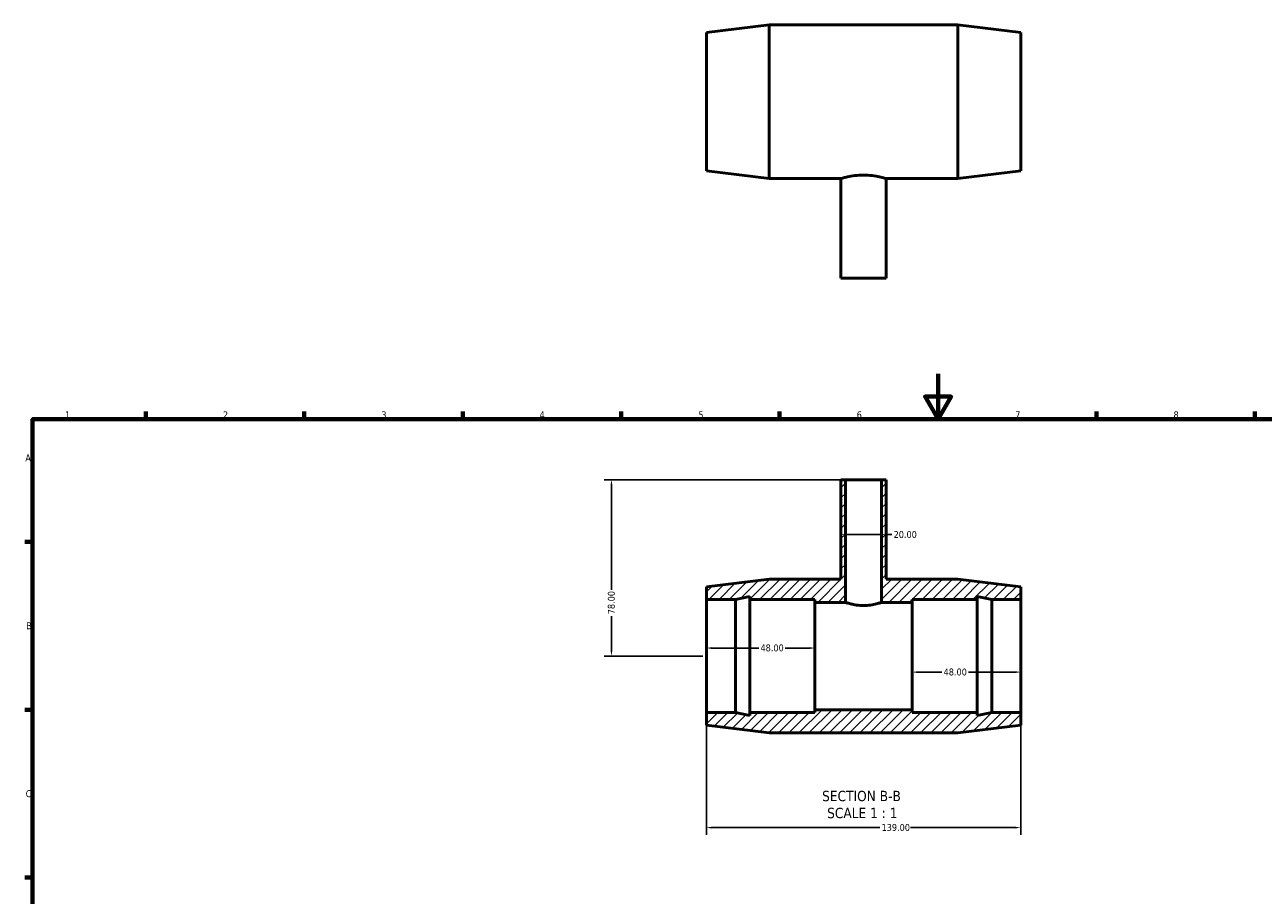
# Model space of a CAD drawing. Header units: millimetres. Extents: x 0 to 894, y -21 to 748.
# Tile 2 of 3: x 17 to 564, y 363 to 748. Entities that reach past the tile are written whole.
import ezdxf

# ---------------------------------------------------------------- set-up
doc = ezdxf.new("R2010")
doc.units = ezdxf.units.MM
for name, color, linetype, lineweight in [('Border (ANSI)', 7, 'Continuous', 70), ('Dimension (ANSI)', 7, 'Continuous', 25), ('Hatch (ANSI)', 7, 'Continuous', 18), ('Symbol (ANSI)', 7, 'Continuous', 25), ('Visible (ANSI)', 7, 'Continuous', 50)]:
    doc.layers.add(name, color=color, linetype=linetype, lineweight=lineweight)
doc.styles.add('Label Text (ANSI)', font='tahoma.ttf')
doc.styles.add('Note Text (ANSI)', font='tahoma.ttf')
doc.dimstyles.new('Default - mm (ANSI)', dxfattribs={"dimtxt": 3.048, "dimasz": 2.5, "dimexe": 3.175, "dimexo": 1.6002, "dimgap": 0.8, "dimtad": 0, "dimtoh": 1, "dimrnd": 1e-08, "dimzin": 4, "dimdsep": 46, "dimtxsty": 'Note Text (ANSI)', "dimcen": 0.09, "dimdle": 10, "dimclrd": 256, "dimclre": 256, "dimclrt": 230, "dimadec": 1, "dimazin": 1, "dimtfac": 1, "dimtofl": 0, "dimtmove": 0, "dimatfit": 3, "dimfxl": 1, "dimtolj": 1, "dimtzin": 4, "dimlwd": -1, "dimlwe": -1, "dimarcsym": 0})

# ---------------------------------------------------------------- blocks, each defined once
blk = doc.blocks.new('Borders Default Border')
at = {"layer": 'Border (ANSI)'}
for p, q in [((70.08, 574), (70.08, 577.45)), ((140.17, 574), (140.17, 577.45)), ((210.25, 574), (210.25, 577.45)), ((280.33, 574), (280.33, 577.45)), ((350.42, 574), (350.42, 577.45)), ((490.58, 574), (490.58, 577.45)), ((560.67, 574), (560.67, 577.45)), ((20, 519.75), (16.55, 519.75)), ((20, 445.5), (16.55, 445.5)), ((20, 371.25), (16.55, 371.25))]:
    blk.add_line(p, q, dxfattribs=at)
at = {"layer": 'Border (ANSI)', "flags": 128}
for points in [[(420.5, 594), (420.5, 574), (414.73, 584), (426.27, 584), (420.5, 574)], [(20, 20), (20, 574), (821, 574), (821, 20), (20, 20)]]:
    blk.add_lwpolyline(points, dxfattribs=at)
at = {"layer": 'Border (ANSI)', "color": 230, "true_color": 0xff0080, "char_height": 3.05, "attachment_point": 7, "style": 'Note Text (ANSI)'}
for s, insert in [('1', (34.35, 574.4)), ('2', (104.2, 574.4)), ('3', (174.26, 574.34)), ('4', (244.23, 574.4)), ('5', (314.48, 574.34)), ('6', (384.49, 574.34)), ('7', (454.6, 574.4)), ('8', (524.63, 574.33)), ('A', (16.78, 555.35)), ('B', (17.15, 481.1)), ('C', (16.95, 406.8))]:
    blk.add_mtext(s, dxfattribs=dict(at, insert=insert))
blk = doc.blocks.new('*D7')
at = {"layer": 'Defpoints', "color": 0, "transparency": 16777216}
for p in [(377.53, 522.94), (397.53, 522.94), (397.53, 522.94)]:
    blk.add_point(p, dxfattribs=at)
at = {"layer": 'Dimension (ANSI)', "transparency": 16777216}
for p, q in [((380.03, 522.94), (395.03, 522.94)), ((397.53, 522.94), (400.03, 522.94))]:
    blk.add_line(p, q, dxfattribs=at)
for points in [[(380.03, 523.35), (380.03, 522.52), (377.53, 522.94)], [(395.03, 523.35), (395.03, 522.52), (397.53, 522.94)]]:
    blk.add_solid(points, dxfattribs=at)
at = {"layer": 'Dimension (ANSI)', "color": 230, "true_color": 0xff0080, "transparency": 16777216, "insert": (400.83, 524.53), "char_height": 3.048, "attachment_point": 1, "style": 'Note Text (ANSI)'}
blk.add_mtext('\\A1;20.00', dxfattribs=at)
blk = doc.blocks.new('*D8')
at = {"layer": 'Defpoints', "color": 0, "transparency": 16777216}
for p in [(409.03, 469.25), (457.03, 469.25), (409.03, 462.14)]:
    blk.add_point(p, dxfattribs=at)
at = {"layer": 'Dimension (ANSI)', "transparency": 16777216}
for p, q in [((411.53, 462.14), (422.15, 462.14)), ((454.53, 462.14), (433.92, 462.14))]:
    blk.add_line(p, q, dxfattribs=at)
for points in [[(411.53, 462.56), (411.53, 461.72), (409.03, 462.14)], [(454.53, 462.56), (454.53, 461.72), (457.03, 462.14)]]:
    blk.add_solid(points, dxfattribs=at)
at = {"layer": 'Dimension (ANSI)', "color": 230, "true_color": 0xff0080, "transparency": 16777216, "insert": (422.95, 463.73), "char_height": 3.048, "attachment_point": 1, "style": 'Note Text (ANSI)'}
blk.add_mtext('\\A1;48.00', dxfattribs=at)
blk = doc.blocks.new('*D9')
at = {"layer": 'Defpoints', "color": 0, "transparency": 16777216}
for p in [(318.03, 444.25), (457.03, 444.25), (457.03, 393.38)]:
    blk.add_point(p, dxfattribs=at)
at = {"layer": 'Dimension (ANSI)', "transparency": 16777216}
for p, q in [((318.03, 442.65), (318.03, 390.21)), ((457.03, 442.65), (457.03, 390.21)), ((320.53, 393.38), (394.69, 393.38)), ((454.53, 393.38), (408.37, 393.38))]:
    blk.add_line(p, q, dxfattribs=at)
for points in [[(320.53, 393.8), (320.53, 392.96), (318.03, 393.38)], [(454.53, 393.8), (454.53, 392.96), (457.03, 393.38)]]:
    blk.add_solid(points, dxfattribs=at)
at = {"layer": 'Dimension (ANSI)', "color": 230, "true_color": 0xff0080, "transparency": 16777216, "insert": (395.49, 394.97), "char_height": 3.048, "attachment_point": 1, "style": 'Note Text (ANSI)'}
blk.add_mtext('\\A1;139.00', dxfattribs=at)
blk = doc.blocks.new('*D10')
at = {"layer": 'Defpoints', "color": 0, "transparency": 16777216}
for p in [(379.53, 547.25), (276.03, 469.25), (318.03, 469.25)]:
    blk.add_point(p, dxfattribs=at)
at = {"layer": 'Dimension (ANSI)', "transparency": 16777216}
for p, q in [((377.93, 547.25), (272.86, 547.25)), ((276.03, 544.75), (276.03, 498.57)), ((276.03, 471.75), (276.03, 486.92)), ((316.43, 469.25), (272.86, 469.25))]:
    blk.add_line(p, q, dxfattribs=at)
for points in [[(275.61, 544.75), (276.45, 544.75), (276.03, 547.25)], [(275.61, 471.75), (276.45, 471.75), (276.03, 469.25)]]:
    blk.add_solid(points, dxfattribs=at)
at = {"layer": 'Dimension (ANSI)', "color": 230, "true_color": 0xff0080, "transparency": 16777216, "insert": (274.44, 487.72), "char_height": 3.048, "attachment_point": 1, "rotation": 90, "style": 'Note Text (ANSI)'}
blk.add_mtext('\\A1;78.00', dxfattribs=at)
blk = doc.blocks.new('*D11')
at = {"layer": 'Defpoints', "color": 0, "transparency": 16777216}
for p in [(366.03, 472.78), (318.03, 469.25), (366.03, 469.25)]:
    blk.add_point(p, dxfattribs=at)
at = {"layer": 'Dimension (ANSI)', "transparency": 16777216}
for p, q in [((320.53, 472.78), (341.15, 472.78)), ((363.53, 472.78), (352.92, 472.78))]:
    blk.add_line(p, q, dxfattribs=at)
for points in [[(320.53, 473.2), (320.53, 472.37), (318.03, 472.78)], [(363.53, 473.2), (363.53, 472.37), (366.03, 472.78)]]:
    blk.add_solid(points, dxfattribs=at)
at = {"layer": 'Dimension (ANSI)', "color": 230, "true_color": 0xff0080, "transparency": 16777216, "insert": (341.95, 474.38), "char_height": 3.048, "attachment_point": 1, "style": 'Note Text (ANSI)'}
blk.add_mtext('\\A1;48.00', dxfattribs=at)

msp = doc.modelspace()

# ---------------------------------------------------------------- hatches: boundary and pattern name
at = {"layer": 'Hatch (ANSI)'}
h = msp.add_hatch(dxfattribs=at)
h.set_pattern_fill('ANSI31', color=256, scale=25.4, style=0)
h.set_pattern_definition([(45, (0, 0), (-2.245064, 2.245064), [])])
h.paths.add_polyline_path([(377.531, 547.249), (377.531, 503.249), (345.831, 503.249), (318.031, 499.849), (318.031, 494.249), (330.831, 494.249), (337.231, 495.609), (337.231, 494.249), (366.031, 494.249), (366.031, 492.999), (379.531, 492.999), (379.531, 547.249)])
h.paths.add_polyline_path([(397.531, 503.249), (397.531, 547.249), (395.531, 547.249), (395.531, 492.999), (409.031, 492.999), (409.031, 494.249), (437.831, 494.249), (437.831, 495.609), (444.231, 494.249), (457.031, 494.249), (457.031, 499.849), (429.231, 503.249)])
h.paths.add_polyline_path([(345.831, 435.249), (429.231, 435.249), (457.031, 438.649), (457.031, 444.249), (444.231, 444.249), (437.831, 442.889), (437.831, 444.249), (409.031, 444.249), (409.031, 445.499), (366.031, 445.499), (366.031, 444.249), (337.231, 444.249), (337.231, 442.889), (330.831, 444.249), (318.031, 444.249), (318.031, 438.649)])

# ---------------------------------------------------------------- linework, layer by layer
at = {"layer": 'Visible (ANSI)'}
for p, q in [((318.031, 745.021), (345.831, 748.421)), ((318.031, 683.821), (318.031, 745.021)), ((345.831, 680.421), (345.831, 748.421)), ((345.831, 748.421), (429.231, 748.421)), ((429.231, 680.421), (429.231, 748.421)), ((457.031, 745.021), (429.231, 748.421)), ((457.031, 683.821), (457.031, 745.021)), ((318.031, 683.821), (345.831, 680.421)), ((345.831, 680.421), (377.531, 680.421)), ((377.531, 636.421), (377.531, 680.421)), ((397.531, 636.421), (397.531, 680.421)), ((397.531, 680.421), (429.231, 680.421)), ((457.031, 683.821), (429.231, 680.421)), ((377.531, 636.421), (397.531, 636.421)), ((377.531, 547.249), (377.531, 503.249)), ((379.531, 547.249), (377.531, 547.249)), ((379.531, 492.999), (379.531, 547.249)), ((379.531, 547.249), (395.531, 547.249)), ((397.531, 547.249), (395.531, 547.249)), ((395.531, 547.249), (395.531, 492.999)), ((397.531, 503.249), (397.531, 547.249)), ((345.831, 503.249), (318.031, 499.849)), ((318.031, 499.849), (318.031, 494.249)), ((377.531, 503.249), (345.831, 503.249)), ((429.231, 503.249), (397.531, 503.249)), ((457.031, 499.849), (429.231, 503.249)), ((457.031, 494.249), (457.031, 499.849)), ((318.031, 494.249), (330.831, 494.249)), ((318.031, 444.249), (318.031, 494.249)), ((330.831, 494.249), (337.231, 495.609)), ((330.831, 444.249), (330.831, 494.249)), ((337.231, 495.609), (337.231, 494.249)), ((337.231, 494.249), (366.031, 494.249)), ((337.231, 444.249), (337.231, 494.249)), ((366.031, 494.249), (366.031, 492.999)), ((366.031, 492.999), (379.531, 492.999)), ((366.031, 445.499), (366.031, 492.999)), ((395.531, 492.999), (409.031, 492.999)), ((409.031, 492.999), (409.031, 494.249)), ((409.031, 494.249), (437.831, 494.249)), ((409.031, 445.499), (409.031, 492.999)), ((437.831, 494.249), (437.831, 495.609)), ((437.831, 495.609), (444.231, 494.249)), ((437.831, 444.249), (437.831, 494.249)), ((444.231, 494.249), (457.031, 494.249)), ((444.231, 444.249), (444.231, 494.249)), ((457.031, 444.249), (457.031, 494.249)), ((330.831, 444.249), (318.031, 444.249)), ((318.031, 444.249), (318.031, 438.649)), ((337.231, 442.889), (330.831, 444.249)), ((366.031, 444.249), (337.231, 444.249)), ((337.231, 444.249), (337.231, 442.889)), ((409.031, 445.499), (366.031, 445.499)), ((366.031, 445.499), (366.031, 444.249)), ((409.031, 444.249), (409.031, 445.499)), ((437.831, 444.249), (409.031, 444.249)), ((444.231, 444.249), (437.831, 442.889)), ((437.831, 442.889), (437.831, 444.249)), ((457.031, 444.249), (444.231, 444.249)), ((457.031, 438.649), (457.031, 444.249)), ((318.031, 438.649), (345.831, 435.249)), ((429.231, 435.249), (457.031, 438.649)), ((345.831, 435.249), (429.231, 435.249))]:
    msp.add_line(p, q, dxfattribs=at)
for points, knots in [([(377.531, 680.421), (377.531, 680.421), (377.785, 680.499), (378.808, 680.779), (379.577, 680.977), (381.344, 681.353), (382.463, 681.555), (384.925, 681.844), (386.267, 681.925), (387.531, 681.925)], [4.5494153, 4.5494153, 4.5494153, 4.5494153, 4.9284812, 4.9284812, 5.3075472, 5.3075472, 5.6867171, 5.6867171, 6.0658871, 6.0658871, 6.0658871, 6.0658871]), ([(387.531, 681.925), (388.795, 681.925), (390.138, 681.844), (392.599, 681.555), (393.719, 681.353), (395.486, 680.977), (396.254, 680.779), (397.277, 680.499), (397.531, 680.421), (397.531, 680.421)], [0, 0, 0, 0, 0.3791699, 0.3791699, 0.7583399, 0.7583399, 1.1374058, 1.1374058, 1.5164718, 1.5164718, 1.5164718, 1.5164718]), ([(387.531, 491.611), (386.518, 491.611), (385.443, 491.687), (383.475, 491.955), (382.58, 492.142), (381.169, 492.489), (380.554, 492.671), (379.735, 492.928), (379.531, 492.999), (379.531, 492.999)], [0, 0, 0, 0, 0.3040105, 0.3040105, 0.6080211, 0.6080211, 0.9118842, 0.9118842, 1.2157474, 1.2157474, 1.2157474, 1.2157474]), ([(395.531, 492.999), (395.531, 492.999), (395.327, 492.928), (394.508, 492.671), (393.894, 492.489), (392.482, 492.142), (391.588, 491.955), (389.62, 491.687), (388.545, 491.611), (387.531, 491.611)], [3.6472422, 3.6472422, 3.6472422, 3.6472422, 3.9511053, 3.9511053, 4.2549685, 4.2549685, 4.558979, 4.558979, 4.8629896, 4.8629896, 4.8629896, 4.8629896])]:
    msp.add_open_spline(points, degree=3, knots=knots, dxfattribs=at)

# ---------------------------------------------------------------- block references
msp.add_blockref('Borders Default Border', (0, 0))

# ---------------------------------------------------------------- texts
at = {"layer": 'Symbol (ANSI)', "char_height": 4.572, "attachment_point": 7, "style": 'Label Text (ANSI)'}
for s, insert in [('SECTION B-B', (369.203, 404.984)), ('SCALE 1 : 1', (371.426, 397.472))]:
    msp.add_mtext(s, dxfattribs=dict(at, insert=insert))

# ---------------------------------------------------------------- dimensions: what is measured, and where the dimension line sits
at = {"layer": 'Dimension (ANSI)'}
for base, p1, p2, angle, override, picture, middle in [((276.031, 469.249), (379.531, 547.249), (318.031, 469.249), 90, {"dimtoh": 0, "dimdec": 2, "dimtp": 0, "dimtm": 0, "dimtdec": 2, "dimatfit": 1}, '*D10', (276.031, 492.749)), ((397.531, 522.938), (377.531, 522.938), (397.531, 522.938), 180, {"dimtoh": 0, "dimdec": 2, "dimse1": 1, "dimse2": 1, "dimtp": 0, "dimtm": 0, "dimtdec": 2, "dimatfit": 2}, '*D7', (405.846, 522.938)), ((366.031, 472.783), (318.031, 469.249), (366.031, 469.249), 180, {"dimtoh": 0, "dimdec": 2, "dimse1": 1, "dimse2": 1, "dimtp": 0, "dimtm": 0, "dimtdec": 2, "dimatfit": 1}, '*D11', (347.031, 472.783)), ((409.031, 462.139), (457.031, 469.249), (409.031, 469.249), 180, {"dimtoh": 0, "dimdec": 2, "dimse1": 1, "dimse2": 1, "dimtp": 0, "dimtm": 0, "dimtdec": 2, "dimatfit": 1}, '*D8', (428.031, 462.139)), ((457.031, 393.381), (318.031, 444.249), (457.031, 444.249), 180, {"dimtoh": 0, "dimdec": 2, "dimtp": 0, "dimtm": 0, "dimtdec": 2, "dimatfit": 1}, '*D9', (401.531, 393.381))]:
    dim = msp.add_linear_dim(base=base, p1=p1, p2=p2, angle=angle, dimstyle='Default - mm (ANSI)', override=override, dxfattribs=at)
    dim.commit()
    dim.dimension.update_dxf_attribs({"geometry": picture, "text_midpoint": middle, "dimtype": 160})

doc.saveas('drawing.dxf')
